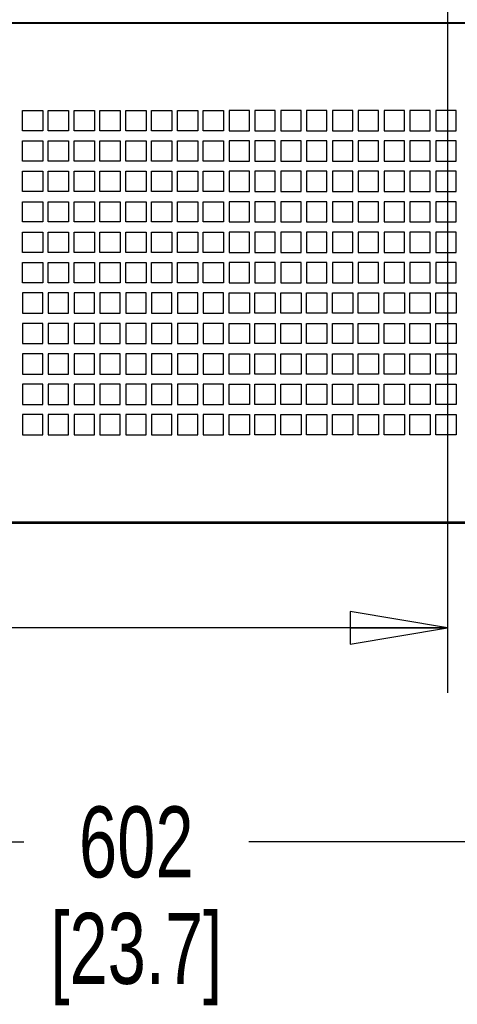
# Paper-space layout 'SUBMITTAL_E1H_1_1' of a CAD drawing. Header units: millimetres. Extents: x 0 to 841, y 0 to 594.
# Tile 19 of 69: x 157 to 178, y 273 to 321. Entities that reach past the tile are written whole.
import ezdxf

# ---------------------------------------------------------------- set-up
doc = ezdxf.new("R2010")
doc.units = ezdxf.units.MM
doc.header["$LTSCALE"] = 46.255
doc.layers.get('0').update_dxf_attribs({"linetype": 'CONTINUOUS'})
doc.layers.add('DATUM', color=7, linetype='CONTINUOUS')
doc.layers.add('ROUNDS', color=7, linetype='CONTINUOUS')
doc.styles.get("Standard").update_dxf_attribs({"font": 'txt', "width": 0.725})
doc.dimstyles.new('DIMSTYLE_1', dxfattribs={"dimtxt": 3.5, "dimasz": 4.8, "dimexe": 3.2, "dimexo": 1.6, "dimgap": 1.75, "dimtad": 0, "dimtih": 1, "dimtoh": 1, "dimdec": 1, "dimzin": 0, "dimdsep": 46, "dimtxsty": 'STANDARD', "dimblk": 'CLOSED', "dimblk1": 'CLOSED', "dimblk2": 'CLOSED', "dimcen": 0.09, "dimadec": 0, "dimazin": 0, "dimtp": 0.4, "dimtm": 0.4, "dimtfac": 1, "dimtdec": 1, "dimtofl": 0, "dimtmove": 0, "dimatfit": 3, "dimldrblk": 'CLOSED', "dimfxl": 1, "dimtolj": 1, "dimtzin": 0, "dimarcsym": 0})

# ---------------------------------------------------------------- blocks, each defined once
blk = doc.blocks.new('_CLOSED')
at = {"color": 0, "linetype": 'BYBLOCK'}
for p, q in [((0, 0), (-1, 0.167)), ((-1, 0.167), (-1, -0.167)), ((-1, -0.167), (0, 0)), ((-1, 0), (0, 0))]:
    blk.add_line(p, q, dxfattribs=at)
blk = doc.blocks.new('*D3')
at = {"color": 2, "linetype": 'CONTINUOUS'}
for p, q in [((119.919, 410.569), (112.913, 410.569)), ((116.113, 410.569), (116.113, 357.056)), ((176.256, 410.569), (119.919, 410.569)), ((116.113, 296.544), (116.113, 344.806)), ((119.919, 296.544), (112.913, 296.544)), ((127.831, 296.544), (119.919, 296.544))]:
    blk.add_line(p, q, dxfattribs=at)
at = {"color": 2, "linetype": 'CONTINUOUS', "xscale": 4.8, "yscale": 4.8, "zscale": 4.8}
for p, rotation in [((116.113, 410.569), 90), ((116.113, 296.544), 270)]:
    blk.add_blockref('_CLOSED', p, dxfattribs=dict(at, rotation=rotation))
at = {"color": 2, "linetype": 'CONTINUOUS', "insert": (116.113, 355.306), "char_height": 3.5, "width": 15.225, "attachment_point": 2, "line_spacing_factor": 0.9}
blk.add_mtext('912\\P[35.9]', dxfattribs=at)
blk = doc.blocks.new('*D23')
at = {"color": 2, "linetype": 'CONTINUOUS'}
for p, q in [((177.856, 408.969), (177.856, 289.644)), ((128.681, 295.694), (128.681, 289.644)), ((128.681, 291.394), (143.906, 291.394)), ((177.856, 291.394), (155.019, 291.394)), ((128.681, 289.644), (128.681, 288.194)), ((177.856, 289.644), (177.856, 288.194))]:
    blk.add_line(p, q, dxfattribs=at)
at = {"color": 2, "linetype": 'CONTINUOUS', "xscale": 4.8, "yscale": 4.8, "zscale": 4.8, "rotation": 180}
blk.add_blockref('_CLOSED', (128.681, 291.394), dxfattribs=at)
at = {"color": 2, "linetype": 'CONTINUOUS', "xscale": 4.8, "yscale": 4.8, "zscale": 4.8}
blk.add_blockref('_CLOSED', (177.856, 291.394), dxfattribs=at)
at = {"color": 2, "linetype": 'CONTINUOUS', "insert": (149.463, 293.144), "char_height": 3.5, "width": 15.225, "attachment_point": 2, "line_spacing_factor": 0.9}
blk.add_mtext('393\\P[15.5]', dxfattribs=at)
blk = doc.blocks.new('*D43')
at = {"color": 2, "linetype": 'CONTINUOUS'}
for p, q in [((128.681, 295.694), (128.681, 279.089)), ((203.931, 295.694), (203.931, 279.089)), ((128.681, 280.839), (156.944, 280.839)), ((203.931, 280.839), (168.056, 280.839)), ((128.681, 279.089), (128.681, 277.639)), ((203.931, 279.089), (203.931, 277.639))]:
    blk.add_line(p, q, dxfattribs=at)
at = {"color": 2, "linetype": 'CONTINUOUS', "xscale": 4.8, "yscale": 4.8, "zscale": 4.8, "rotation": 180}
blk.add_blockref('_CLOSED', (128.681, 280.839), dxfattribs=at)
at = {"color": 2, "linetype": 'CONTINUOUS', "xscale": 4.8, "yscale": 4.8, "zscale": 4.8}
blk.add_blockref('_CLOSED', (203.931, 280.839), dxfattribs=at)
at = {"color": 2, "linetype": 'CONTINUOUS', "insert": (162.5, 282.589), "char_height": 3.5, "width": 15.225, "attachment_point": 2, "line_spacing_factor": 0.9}
blk.add_mtext('602\\P[23.7]', dxfattribs=at)

psp = doc.layouts.new('SUBMITTAL_E1H_1_1')

# ---------------------------------------------------------------- linework, layer by layer
at = {"color": 7, "linetype": 'CONTINUOUS'}
for p, q in [((129.106, 321.219), (203.506, 321.219)), ((156.881, 315.912), (156.881, 316.912)), ((156.881, 316.912), (157.881, 316.912)), ((157.881, 316.912), (157.881, 315.912)), ((158.156, 315.912), (158.156, 316.912)), ((158.156, 316.912), (159.156, 316.912)), ((159.156, 316.912), (159.156, 315.912)), ((159.431, 315.912), (159.431, 316.912)), ((159.431, 316.912), (160.431, 316.912)), ((160.431, 316.912), (160.431, 315.912)), ((160.706, 315.912), (160.706, 316.912)), ((160.706, 316.912), (161.706, 316.912)), ((161.706, 316.912), (161.706, 315.912)), ((161.981, 315.912), (161.981, 316.912)), ((161.981, 316.912), (162.981, 316.912)), ((162.981, 316.912), (162.981, 315.912)), ((163.256, 315.912), (163.256, 316.912)), ((163.256, 316.912), (164.256, 316.912)), ((164.256, 316.912), (164.256, 315.912)), ((164.531, 315.912), (164.531, 316.912)), ((164.531, 316.912), (165.531, 316.912)), ((165.531, 316.912), (165.531, 315.912)), ((165.806, 315.912), (165.806, 316.912)), ((165.806, 316.912), (166.806, 316.912)), ((166.806, 316.912), (166.806, 315.912)), ((167.081, 316.912), (167.081, 315.912)), ((168.081, 316.912), (167.081, 316.912)), ((168.081, 315.912), (168.081, 316.912)), ((168.356, 316.912), (168.356, 315.912)), ((169.356, 316.912), (168.356, 316.912)), ((169.356, 315.912), (169.356, 316.912)), ((169.631, 316.912), (169.631, 315.912)), ((170.631, 316.912), (169.631, 316.912)), ((170.631, 315.912), (170.631, 316.912)), ((170.906, 316.912), (170.906, 315.912)), ((171.906, 316.912), (170.906, 316.912)), ((171.906, 315.912), (171.906, 316.912)), ((172.181, 316.912), (172.181, 315.912)), ((173.181, 316.912), (172.181, 316.912)), ((173.181, 315.912), (173.181, 316.912)), ((173.456, 316.912), (173.456, 315.912)), ((174.456, 316.912), (173.456, 316.912)), ((174.456, 315.912), (174.456, 316.912)), ((174.731, 316.912), (174.731, 315.912)), ((175.731, 316.912), (174.731, 316.912)), ((175.731, 315.912), (175.731, 316.912)), ((176.006, 316.912), (176.006, 315.912)), ((177.006, 316.912), (176.006, 316.912)), ((177.006, 315.912), (177.006, 316.912)), ((177.281, 316.912), (177.281, 315.912)), ((178.281, 316.912), (177.281, 316.912)), ((178.281, 315.912), (178.281, 316.912)), ((157.881, 315.912), (156.881, 315.912)), ((159.156, 315.912), (158.156, 315.912)), ((160.431, 315.912), (159.431, 315.912)), ((161.706, 315.912), (160.706, 315.912)), ((162.981, 315.912), (161.981, 315.912)), ((164.256, 315.912), (163.256, 315.912)), ((165.531, 315.912), (164.531, 315.912)), ((166.806, 315.912), (165.806, 315.912)), ((167.081, 315.912), (168.081, 315.912)), ((168.356, 315.912), (169.356, 315.912)), ((169.631, 315.912), (170.631, 315.912)), ((170.906, 315.912), (171.906, 315.912)), ((172.181, 315.912), (173.181, 315.912)), ((173.456, 315.912), (174.456, 315.912)), ((174.731, 315.912), (175.731, 315.912)), ((176.006, 315.912), (177.006, 315.912)), ((177.281, 315.912), (178.281, 315.912)), ((156.881, 314.412), (156.881, 315.412)), ((156.881, 315.412), (157.881, 315.412)), ((157.881, 315.412), (157.881, 314.412)), ((158.156, 314.412), (158.156, 315.412)), ((158.156, 315.412), (159.156, 315.412)), ((159.156, 315.412), (159.156, 314.412)), ((159.431, 314.412), (159.431, 315.412)), ((159.431, 315.412), (160.431, 315.412)), ((160.431, 315.412), (160.431, 314.412)), ((160.706, 314.412), (160.706, 315.412)), ((160.706, 315.412), (161.706, 315.412)), ((161.706, 315.412), (161.706, 314.412)), ((161.981, 314.412), (161.981, 315.412)), ((161.981, 315.412), (162.981, 315.412)), ((162.981, 315.412), (162.981, 314.412)), ((163.256, 314.412), (163.256, 315.412)), ((163.256, 315.412), (164.256, 315.412)), ((164.256, 315.412), (164.256, 314.412)), ((164.531, 314.412), (164.531, 315.412)), ((164.531, 315.412), (165.531, 315.412)), ((165.531, 315.412), (165.531, 314.412)), ((165.806, 314.412), (165.806, 315.412)), ((165.806, 315.412), (166.806, 315.412)), ((166.806, 315.412), (166.806, 314.412)), ((167.081, 315.412), (167.081, 314.412)), ((168.081, 315.412), (167.081, 315.412)), ((168.081, 314.412), (168.081, 315.412)), ((168.356, 315.412), (168.356, 314.412)), ((169.356, 315.412), (168.356, 315.412)), ((169.356, 314.412), (169.356, 315.412)), ((169.631, 315.412), (169.631, 314.412)), ((170.631, 315.412), (169.631, 315.412)), ((170.631, 314.412), (170.631, 315.412)), ((170.906, 315.412), (170.906, 314.412)), ((171.906, 315.412), (170.906, 315.412)), ((171.906, 314.412), (171.906, 315.412)), ((172.181, 315.412), (172.181, 314.412)), ((173.181, 315.412), (172.181, 315.412)), ((173.181, 314.412), (173.181, 315.412)), ((173.456, 315.412), (173.456, 314.412)), ((174.456, 315.412), (173.456, 315.412)), ((174.456, 314.412), (174.456, 315.412)), ((174.731, 315.412), (174.731, 314.412)), ((175.731, 315.412), (174.731, 315.412)), ((175.731, 314.412), (175.731, 315.412)), ((176.006, 315.412), (176.006, 314.412)), ((177.006, 315.412), (176.006, 315.412)), ((177.006, 314.412), (177.006, 315.412)), ((177.281, 315.412), (177.281, 314.412)), ((178.281, 315.412), (177.281, 315.412)), ((178.281, 314.412), (178.281, 315.412)), ((157.881, 314.412), (156.881, 314.412)), ((159.156, 314.412), (158.156, 314.412)), ((160.431, 314.412), (159.431, 314.412)), ((161.706, 314.412), (160.706, 314.412)), ((162.981, 314.412), (161.981, 314.412)), ((164.256, 314.412), (163.256, 314.412)), ((165.531, 314.412), (164.531, 314.412)), ((166.806, 314.412), (165.806, 314.412)), ((167.081, 314.412), (168.081, 314.412)), ((168.356, 314.412), (169.356, 314.412)), ((169.631, 314.412), (170.631, 314.412)), ((170.906, 314.412), (171.906, 314.412)), ((172.181, 314.412), (173.181, 314.412)), ((173.456, 314.412), (174.456, 314.412)), ((174.731, 314.412), (175.731, 314.412)), ((176.006, 314.412), (177.006, 314.412)), ((177.281, 314.412), (178.281, 314.412)), ((156.881, 312.912), (156.881, 313.912)), ((156.881, 313.912), (157.881, 313.912)), ((157.881, 313.912), (157.881, 312.912)), ((158.156, 312.912), (158.156, 313.912)), ((158.156, 313.912), (159.156, 313.912)), ((159.156, 313.912), (159.156, 312.912)), ((159.431, 312.912), (159.431, 313.912)), ((159.431, 313.912), (160.431, 313.912)), ((160.431, 313.912), (160.431, 312.912)), ((160.706, 312.912), (160.706, 313.912)), ((160.706, 313.912), (161.706, 313.912)), ((161.706, 313.912), (161.706, 312.912)), ((161.981, 312.912), (161.981, 313.912)), ((161.981, 313.912), (162.981, 313.912)), ((162.981, 313.912), (162.981, 312.912)), ((163.256, 312.912), (163.256, 313.912)), ((163.256, 313.912), (164.256, 313.912)), ((164.256, 313.912), (164.256, 312.912)), ((164.531, 312.912), (164.531, 313.912)), ((164.531, 313.912), (165.531, 313.912)), ((165.531, 313.912), (165.531, 312.912)), ((165.806, 312.912), (165.806, 313.912)), ((165.806, 313.912), (166.806, 313.912)), ((166.806, 313.912), (166.806, 312.912)), ((167.081, 313.912), (167.081, 312.912)), ((168.081, 313.912), (167.081, 313.912)), ((168.081, 312.912), (168.081, 313.912)), ((168.356, 313.912), (168.356, 312.912)), ((169.356, 313.912), (168.356, 313.912)), ((169.356, 312.912), (169.356, 313.912)), ((169.631, 313.912), (169.631, 312.912)), ((170.631, 313.912), (169.631, 313.912)), ((170.631, 312.912), (170.631, 313.912)), ((170.906, 313.912), (170.906, 312.912)), ((171.906, 313.912), (170.906, 313.912)), ((171.906, 312.912), (171.906, 313.912)), ((172.181, 313.912), (172.181, 312.912)), ((173.181, 313.912), (172.181, 313.912)), ((173.181, 312.912), (173.181, 313.912)), ((173.456, 313.912), (173.456, 312.912)), ((174.456, 313.912), (173.456, 313.912)), ((174.456, 312.912), (174.456, 313.912)), ((174.731, 313.912), (174.731, 312.912)), ((175.731, 313.912), (174.731, 313.912)), ((175.731, 312.912), (175.731, 313.912)), ((176.006, 313.912), (176.006, 312.912)), ((177.006, 313.912), (176.006, 313.912)), ((177.006, 312.912), (177.006, 313.912)), ((177.281, 313.912), (177.281, 312.912)), ((178.281, 313.912), (177.281, 313.912)), ((178.281, 312.912), (178.281, 313.912)), ((157.881, 312.912), (156.881, 312.912)), ((159.156, 312.912), (158.156, 312.912)), ((160.431, 312.912), (159.431, 312.912)), ((161.706, 312.912), (160.706, 312.912)), ((162.981, 312.912), (161.981, 312.912)), ((164.256, 312.912), (163.256, 312.912)), ((165.531, 312.912), (164.531, 312.912)), ((166.806, 312.912), (165.806, 312.912)), ((167.081, 312.912), (168.081, 312.912)), ((168.356, 312.912), (169.356, 312.912)), ((169.631, 312.912), (170.631, 312.912)), ((170.906, 312.912), (171.906, 312.912)), ((172.181, 312.912), (173.181, 312.912)), ((173.456, 312.912), (174.456, 312.912)), ((174.731, 312.912), (175.731, 312.912)), ((176.006, 312.912), (177.006, 312.912)), ((177.281, 312.912), (178.281, 312.912)), ((156.881, 311.412), (156.881, 312.412)), ((156.881, 312.412), (157.881, 312.412)), ((157.881, 312.412), (157.881, 311.412)), ((158.156, 311.412), (158.156, 312.412)), ((158.156, 312.412), (159.156, 312.412)), ((159.156, 312.412), (159.156, 311.412)), ((159.431, 311.412), (159.431, 312.412)), ((159.431, 312.412), (160.431, 312.412)), ((160.431, 312.412), (160.431, 311.412)), ((160.706, 311.412), (160.706, 312.412)), ((160.706, 312.412), (161.706, 312.412)), ((161.706, 312.412), (161.706, 311.412)), ((161.981, 311.412), (161.981, 312.412)), ((161.981, 312.412), (162.981, 312.412)), ((162.981, 312.412), (162.981, 311.412)), ((163.256, 311.412), (163.256, 312.412)), ((163.256, 312.412), (164.256, 312.412)), ((164.256, 312.412), (164.256, 311.412)), ((164.531, 311.412), (164.531, 312.412)), ((164.531, 312.412), (165.531, 312.412)), ((165.531, 312.412), (165.531, 311.412)), ((165.806, 311.412), (165.806, 312.412)), ((165.806, 312.412), (166.806, 312.412)), ((166.806, 312.412), (166.806, 311.412)), ((167.081, 312.412), (167.081, 311.412)), ((168.081, 312.412), (167.081, 312.412)), ((168.081, 311.412), (168.081, 312.412)), ((168.356, 312.412), (168.356, 311.412)), ((169.356, 312.412), (168.356, 312.412)), ((169.356, 311.412), (169.356, 312.412)), ((169.631, 312.412), (169.631, 311.412)), ((170.631, 312.412), (169.631, 312.412)), ((170.631, 311.412), (170.631, 312.412)), ((170.906, 312.412), (170.906, 311.412)), ((171.906, 312.412), (170.906, 312.412)), ((171.906, 311.412), (171.906, 312.412)), ((172.181, 312.412), (172.181, 311.412)), ((173.181, 312.412), (172.181, 312.412)), ((173.181, 311.412), (173.181, 312.412)), ((173.456, 312.412), (173.456, 311.412)), ((174.456, 312.412), (173.456, 312.412)), ((174.456, 311.412), (174.456, 312.412)), ((174.731, 312.412), (174.731, 311.412)), ((175.731, 312.412), (174.731, 312.412)), ((175.731, 311.412), (175.731, 312.412)), ((176.006, 312.412), (176.006, 311.412)), ((177.006, 312.412), (176.006, 312.412)), ((177.006, 311.412), (177.006, 312.412)), ((177.281, 312.412), (177.281, 311.412)), ((178.281, 312.412), (177.281, 312.412)), ((178.281, 311.412), (178.281, 312.412)), ((157.881, 311.412), (156.881, 311.412)), ((159.156, 311.412), (158.156, 311.412)), ((160.431, 311.412), (159.431, 311.412)), ((161.706, 311.412), (160.706, 311.412)), ((162.981, 311.412), (161.981, 311.412)), ((164.256, 311.412), (163.256, 311.412)), ((165.531, 311.412), (164.531, 311.412)), ((166.806, 311.412), (165.806, 311.412)), ((167.081, 311.412), (168.081, 311.412)), ((168.356, 311.412), (169.356, 311.412)), ((169.631, 311.412), (170.631, 311.412)), ((170.906, 311.412), (171.906, 311.412)), ((172.181, 311.412), (173.181, 311.412)), ((173.456, 311.412), (174.456, 311.412)), ((174.731, 311.412), (175.731, 311.412)), ((176.006, 311.412), (177.006, 311.412)), ((177.281, 311.412), (178.281, 311.412)), ((156.881, 309.912), (156.881, 310.912)), ((156.881, 310.912), (157.881, 310.912)), ((157.881, 310.912), (157.881, 309.912)), ((158.156, 309.912), (158.156, 310.912)), ((158.156, 310.912), (159.156, 310.912)), ((159.156, 310.912), (159.156, 309.912)), ((159.431, 309.912), (159.431, 310.912)), ((159.431, 310.912), (160.431, 310.912)), ((160.431, 310.912), (160.431, 309.912)), ((160.706, 309.912), (160.706, 310.912)), ((160.706, 310.912), (161.706, 310.912)), ((161.706, 310.912), (161.706, 309.912)), ((161.981, 309.912), (161.981, 310.912)), ((161.981, 310.912), (162.981, 310.912)), ((162.981, 310.912), (162.981, 309.912)), ((163.256, 309.912), (163.256, 310.912)), ((163.256, 310.912), (164.256, 310.912)), ((164.256, 310.912), (164.256, 309.912)), ((164.531, 309.912), (164.531, 310.912)), ((164.531, 310.912), (165.531, 310.912)), ((165.531, 310.912), (165.531, 309.912)), ((165.806, 309.912), (165.806, 310.912)), ((165.806, 310.912), (166.806, 310.912)), ((166.806, 310.912), (166.806, 309.912)), ((167.081, 310.912), (167.081, 309.912)), ((168.081, 310.912), (167.081, 310.912)), ((168.081, 309.912), (168.081, 310.912)), ((168.356, 310.912), (168.356, 309.912)), ((169.356, 310.912), (168.356, 310.912)), ((169.356, 309.912), (169.356, 310.912)), ((169.631, 310.912), (169.631, 309.912)), ((170.631, 310.912), (169.631, 310.912)), ((170.631, 309.912), (170.631, 310.912)), ((170.906, 310.912), (170.906, 309.912)), ((171.906, 310.912), (170.906, 310.912)), ((171.906, 309.912), (171.906, 310.912)), ((172.181, 310.912), (172.181, 309.912)), ((173.181, 310.912), (172.181, 310.912)), ((173.181, 309.912), (173.181, 310.912)), ((173.456, 310.912), (173.456, 309.912)), ((174.456, 310.912), (173.456, 310.912)), ((174.456, 309.912), (174.456, 310.912)), ((174.731, 310.912), (174.731, 309.912)), ((175.731, 310.912), (174.731, 310.912)), ((175.731, 309.912), (175.731, 310.912)), ((176.006, 310.912), (176.006, 309.912)), ((177.006, 310.912), (176.006, 310.912)), ((177.006, 309.912), (177.006, 310.912)), ((177.281, 310.912), (177.281, 309.912)), ((178.281, 310.912), (177.281, 310.912)), ((178.281, 309.912), (178.281, 310.912)), ((157.881, 309.912), (156.881, 309.912)), ((159.156, 309.912), (158.156, 309.912)), ((160.431, 309.912), (159.431, 309.912)), ((161.706, 309.912), (160.706, 309.912)), ((162.981, 309.912), (161.981, 309.912)), ((164.256, 309.912), (163.256, 309.912)), ((165.531, 309.912), (164.531, 309.912)), ((166.806, 309.912), (165.806, 309.912)), ((167.081, 309.912), (168.081, 309.912)), ((168.356, 309.912), (169.356, 309.912)), ((169.631, 309.912), (170.631, 309.912)), ((170.906, 309.912), (171.906, 309.912)), ((172.181, 309.912), (173.181, 309.912)), ((173.456, 309.912), (174.456, 309.912)), ((174.731, 309.912), (175.731, 309.912)), ((176.006, 309.912), (177.006, 309.912)), ((177.281, 309.912), (178.281, 309.912)), ((156.881, 308.412), (156.881, 309.412)), ((156.881, 309.412), (157.881, 309.412)), ((157.881, 309.412), (157.881, 308.412)), ((158.156, 308.412), (158.156, 309.412)), ((158.156, 309.412), (159.156, 309.412)), ((159.156, 309.412), (159.156, 308.412)), ((159.431, 308.412), (159.431, 309.412)), ((159.431, 309.412), (160.431, 309.412)), ((160.431, 309.412), (160.431, 308.412)), ((160.706, 308.412), (160.706, 309.412)), ((160.706, 309.412), (161.706, 309.412)), ((161.706, 309.412), (161.706, 308.412)), ((161.981, 308.412), (161.981, 309.412)), ((161.981, 309.412), (162.981, 309.412)), ((162.981, 309.412), (162.981, 308.412)), ((163.256, 308.412), (163.256, 309.412)), ((163.256, 309.412), (164.256, 309.412)), ((164.256, 309.412), (164.256, 308.412)), ((164.531, 308.412), (164.531, 309.412)), ((164.531, 309.412), (165.531, 309.412)), ((165.531, 309.412), (165.531, 308.412)), ((165.806, 308.412), (165.806, 309.412)), ((165.806, 309.412), (166.806, 309.412)), ((166.806, 309.412), (166.806, 308.412)), ((167.081, 309.412), (167.081, 308.412)), ((168.081, 309.412), (167.081, 309.412)), ((168.081, 308.412), (168.081, 309.412)), ((168.356, 309.412), (168.356, 308.412)), ((169.356, 309.412), (168.356, 309.412)), ((169.356, 308.412), (169.356, 309.412)), ((169.631, 309.412), (169.631, 308.412)), ((170.631, 309.412), (169.631, 309.412)), ((170.631, 308.412), (170.631, 309.412)), ((170.906, 309.412), (170.906, 308.412)), ((171.906, 309.412), (170.906, 309.412)), ((171.906, 308.412), (171.906, 309.412)), ((172.181, 309.412), (172.181, 308.412)), ((173.181, 309.412), (172.181, 309.412)), ((173.181, 308.412), (173.181, 309.412)), ((173.456, 309.412), (173.456, 308.412)), ((174.456, 309.412), (173.456, 309.412)), ((174.456, 308.412), (174.456, 309.412)), ((174.731, 309.412), (174.731, 308.412)), ((175.731, 309.412), (174.731, 309.412)), ((175.731, 308.412), (175.731, 309.412)), ((176.006, 309.412), (176.006, 308.412)), ((177.006, 309.412), (176.006, 309.412)), ((177.006, 308.412), (177.006, 309.412)), ((177.281, 309.412), (177.281, 308.412)), ((178.281, 309.412), (177.281, 309.412)), ((178.281, 308.412), (178.281, 309.412)), ((157.881, 308.412), (156.881, 308.412)), ((159.156, 308.412), (158.156, 308.412)), ((160.431, 308.412), (159.431, 308.412)), ((161.706, 308.412), (160.706, 308.412)), ((162.981, 308.412), (161.981, 308.412)), ((164.256, 308.412), (163.256, 308.412)), ((165.531, 308.412), (164.531, 308.412)), ((166.806, 308.412), (165.806, 308.412)), ((167.081, 308.412), (168.081, 308.412)), ((168.356, 308.412), (169.356, 308.412)), ((169.631, 308.412), (170.631, 308.412)), ((170.906, 308.412), (171.906, 308.412)), ((172.181, 308.412), (173.181, 308.412)), ((173.456, 308.412), (174.456, 308.412)), ((174.731, 308.412), (175.731, 308.412)), ((176.006, 308.412), (177.006, 308.412)), ((177.281, 308.412), (178.281, 308.412)), ((156.881, 307.912), (156.881, 306.912)), ((157.881, 307.912), (156.881, 307.912)), ((157.881, 306.912), (157.881, 307.912)), ((158.156, 307.912), (158.156, 306.912)), ((159.156, 307.912), (158.156, 307.912)), ((159.156, 306.912), (159.156, 307.912)), ((159.431, 307.912), (159.431, 306.912)), ((160.431, 307.912), (159.431, 307.912)), ((160.431, 306.912), (160.431, 307.912)), ((160.706, 307.912), (160.706, 306.912)), ((161.706, 307.912), (160.706, 307.912)), ((161.706, 306.912), (161.706, 307.912)), ((161.981, 307.912), (161.981, 306.912)), ((162.981, 307.912), (161.981, 307.912)), ((162.981, 306.912), (162.981, 307.912)), ((163.256, 307.912), (163.256, 306.912)), ((164.256, 307.912), (163.256, 307.912)), ((164.256, 306.912), (164.256, 307.912)), ((164.531, 307.912), (164.531, 306.912)), ((165.531, 307.912), (164.531, 307.912)), ((165.531, 306.912), (165.531, 307.912)), ((165.806, 307.912), (165.806, 306.912)), ((166.806, 307.912), (165.806, 307.912)), ((166.806, 306.912), (166.806, 307.912)), ((167.081, 306.912), (167.081, 307.912)), ((167.081, 307.912), (168.081, 307.912)), ((168.081, 307.912), (168.081, 306.912)), ((168.356, 306.912), (168.356, 307.912)), ((168.356, 307.912), (169.356, 307.912)), ((169.356, 307.912), (169.356, 306.912)), ((169.631, 306.912), (169.631, 307.912)), ((169.631, 307.912), (170.631, 307.912)), ((170.631, 307.912), (170.631, 306.912)), ((170.906, 306.912), (170.906, 307.912)), ((170.906, 307.912), (171.906, 307.912)), ((171.906, 307.912), (171.906, 306.912)), ((172.181, 306.912), (172.181, 307.912)), ((172.181, 307.912), (173.181, 307.912)), ((173.181, 307.912), (173.181, 306.912)), ((173.456, 306.912), (173.456, 307.912)), ((173.456, 307.912), (174.456, 307.912)), ((174.456, 307.912), (174.456, 306.912)), ((174.731, 306.912), (174.731, 307.912)), ((174.731, 307.912), (175.731, 307.912)), ((175.731, 307.912), (175.731, 306.912)), ((176.006, 306.912), (176.006, 307.912)), ((176.006, 307.912), (177.006, 307.912)), ((177.006, 307.912), (177.006, 306.912)), ((177.281, 306.912), (177.281, 307.912)), ((177.281, 307.912), (178.281, 307.912)), ((178.281, 307.912), (178.281, 306.912)), ((156.881, 306.912), (157.881, 306.912)), ((158.156, 306.912), (159.156, 306.912)), ((159.431, 306.912), (160.431, 306.912)), ((160.706, 306.912), (161.706, 306.912)), ((161.981, 306.912), (162.981, 306.912)), ((163.256, 306.912), (164.256, 306.912)), ((164.531, 306.912), (165.531, 306.912)), ((165.806, 306.912), (166.806, 306.912)), ((168.081, 306.912), (167.081, 306.912)), ((169.356, 306.912), (168.356, 306.912)), ((170.631, 306.912), (169.631, 306.912)), ((171.906, 306.912), (170.906, 306.912)), ((173.181, 306.912), (172.181, 306.912)), ((174.456, 306.912), (173.456, 306.912)), ((175.731, 306.912), (174.731, 306.912)), ((177.006, 306.912), (176.006, 306.912)), ((178.281, 306.912), (177.281, 306.912)), ((156.881, 306.412), (156.881, 305.412)), ((157.881, 306.412), (156.881, 306.412)), ((157.881, 305.412), (157.881, 306.412)), ((158.156, 306.412), (158.156, 305.412)), ((159.156, 306.412), (158.156, 306.412)), ((159.156, 305.412), (159.156, 306.412)), ((159.431, 306.412), (159.431, 305.412)), ((160.431, 306.412), (159.431, 306.412)), ((160.431, 305.412), (160.431, 306.412)), ((160.706, 306.412), (160.706, 305.412)), ((161.706, 306.412), (160.706, 306.412)), ((161.706, 305.412), (161.706, 306.412)), ((161.981, 306.412), (161.981, 305.412)), ((162.981, 306.412), (161.981, 306.412)), ((162.981, 305.412), (162.981, 306.412)), ((163.256, 306.412), (163.256, 305.412)), ((164.256, 306.412), (163.256, 306.412)), ((164.256, 305.412), (164.256, 306.412)), ((164.531, 306.412), (164.531, 305.412)), ((165.531, 306.412), (164.531, 306.412)), ((165.531, 305.412), (165.531, 306.412)), ((165.806, 306.412), (165.806, 305.412)), ((166.806, 306.412), (165.806, 306.412)), ((166.806, 305.412), (166.806, 306.412)), ((167.081, 305.412), (167.081, 306.412)), ((167.081, 306.412), (168.081, 306.412)), ((168.081, 306.412), (168.081, 305.412)), ((168.356, 305.412), (168.356, 306.412)), ((168.356, 306.412), (169.356, 306.412)), ((169.356, 306.412), (169.356, 305.412)), ((169.631, 305.412), (169.631, 306.412)), ((169.631, 306.412), (170.631, 306.412)), ((170.631, 306.412), (170.631, 305.412)), ((170.906, 305.412), (170.906, 306.412)), ((170.906, 306.412), (171.906, 306.412)), ((171.906, 306.412), (171.906, 305.412)), ((172.181, 305.412), (172.181, 306.412)), ((172.181, 306.412), (173.181, 306.412)), ((173.181, 306.412), (173.181, 305.412)), ((173.456, 305.412), (173.456, 306.412)), ((173.456, 306.412), (174.456, 306.412)), ((174.456, 306.412), (174.456, 305.412)), ((174.731, 305.412), (174.731, 306.412)), ((174.731, 306.412), (175.731, 306.412)), ((175.731, 306.412), (175.731, 305.412)), ((176.006, 305.412), (176.006, 306.412)), ((176.006, 306.412), (177.006, 306.412)), ((177.006, 306.412), (177.006, 305.412)), ((177.281, 305.412), (177.281, 306.412)), ((177.281, 306.412), (178.281, 306.412)), ((178.281, 306.412), (178.281, 305.412)), ((156.881, 305.412), (157.881, 305.412)), ((158.156, 305.412), (159.156, 305.412)), ((159.431, 305.412), (160.431, 305.412)), ((160.706, 305.412), (161.706, 305.412)), ((161.981, 305.412), (162.981, 305.412)), ((163.256, 305.412), (164.256, 305.412)), ((164.531, 305.412), (165.531, 305.412)), ((165.806, 305.412), (166.806, 305.412)), ((168.081, 305.412), (167.081, 305.412)), ((169.356, 305.412), (168.356, 305.412)), ((170.631, 305.412), (169.631, 305.412)), ((171.906, 305.412), (170.906, 305.412)), ((173.181, 305.412), (172.181, 305.412)), ((174.456, 305.412), (173.456, 305.412)), ((175.731, 305.412), (174.731, 305.412)), ((177.006, 305.412), (176.006, 305.412)), ((178.281, 305.412), (177.281, 305.412)), ((156.881, 304.912), (156.881, 303.912)), ((157.881, 304.912), (156.881, 304.912)), ((157.881, 303.912), (157.881, 304.912)), ((158.156, 304.912), (158.156, 303.912)), ((159.156, 304.912), (158.156, 304.912)), ((159.156, 303.912), (159.156, 304.912)), ((159.431, 304.912), (159.431, 303.912)), ((160.431, 304.912), (159.431, 304.912)), ((160.431, 303.912), (160.431, 304.912)), ((160.706, 304.912), (160.706, 303.912)), ((161.706, 304.912), (160.706, 304.912)), ((161.706, 303.912), (161.706, 304.912)), ((161.981, 304.912), (161.981, 303.912)), ((162.981, 304.912), (161.981, 304.912)), ((162.981, 303.912), (162.981, 304.912)), ((163.256, 304.912), (163.256, 303.912)), ((164.256, 304.912), (163.256, 304.912)), ((164.256, 303.912), (164.256, 304.912)), ((164.531, 304.912), (164.531, 303.912)), ((165.531, 304.912), (164.531, 304.912)), ((165.531, 303.912), (165.531, 304.912)), ((165.806, 304.912), (165.806, 303.912)), ((166.806, 304.912), (165.806, 304.912)), ((166.806, 303.912), (166.806, 304.912)), ((167.081, 303.912), (167.081, 304.912)), ((167.081, 304.912), (168.081, 304.912)), ((168.081, 304.912), (168.081, 303.912)), ((168.356, 303.912), (168.356, 304.912)), ((168.356, 304.912), (169.356, 304.912)), ((169.356, 304.912), (169.356, 303.912)), ((169.631, 303.912), (169.631, 304.912)), ((169.631, 304.912), (170.631, 304.912)), ((170.631, 304.912), (170.631, 303.912)), ((170.906, 303.912), (170.906, 304.912)), ((170.906, 304.912), (171.906, 304.912)), ((171.906, 304.912), (171.906, 303.912)), ((172.181, 303.912), (172.181, 304.912)), ((172.181, 304.912), (173.181, 304.912)), ((173.181, 304.912), (173.181, 303.912)), ((173.456, 303.912), (173.456, 304.912)), ((173.456, 304.912), (174.456, 304.912)), ((174.456, 304.912), (174.456, 303.912)), ((174.731, 303.912), (174.731, 304.912)), ((174.731, 304.912), (175.731, 304.912)), ((175.731, 304.912), (175.731, 303.912)), ((176.006, 303.912), (176.006, 304.912)), ((176.006, 304.912), (177.006, 304.912)), ((177.006, 304.912), (177.006, 303.912)), ((177.281, 303.912), (177.281, 304.912)), ((177.281, 304.912), (178.281, 304.912)), ((178.281, 304.912), (178.281, 303.912)), ((156.881, 303.912), (157.881, 303.912)), ((158.156, 303.912), (159.156, 303.912)), ((159.431, 303.912), (160.431, 303.912)), ((160.706, 303.912), (161.706, 303.912)), ((161.981, 303.912), (162.981, 303.912)), ((163.256, 303.912), (164.256, 303.912)), ((164.531, 303.912), (165.531, 303.912)), ((165.806, 303.912), (166.806, 303.912)), ((168.081, 303.912), (167.081, 303.912)), ((169.356, 303.912), (168.356, 303.912)), ((170.631, 303.912), (169.631, 303.912)), ((171.906, 303.912), (170.906, 303.912)), ((173.181, 303.912), (172.181, 303.912)), ((174.456, 303.912), (173.456, 303.912)), ((175.731, 303.912), (174.731, 303.912)), ((177.006, 303.912), (176.006, 303.912)), ((178.281, 303.912), (177.281, 303.912)), ((156.881, 303.412), (156.881, 302.412)), ((157.881, 303.412), (156.881, 303.412)), ((157.881, 302.412), (157.881, 303.412)), ((158.156, 303.412), (158.156, 302.412)), ((159.156, 303.412), (158.156, 303.412)), ((159.156, 302.412), (159.156, 303.412)), ((159.431, 303.412), (159.431, 302.412)), ((160.431, 303.412), (159.431, 303.412)), ((160.431, 302.412), (160.431, 303.412)), ((160.706, 303.412), (160.706, 302.412)), ((161.706, 303.412), (160.706, 303.412)), ((161.706, 302.412), (161.706, 303.412)), ((161.981, 303.412), (161.981, 302.412)), ((162.981, 303.412), (161.981, 303.412)), ((162.981, 302.412), (162.981, 303.412)), ((163.256, 303.412), (163.256, 302.412)), ((164.256, 303.412), (163.256, 303.412)), ((164.256, 302.412), (164.256, 303.412)), ((164.531, 303.412), (164.531, 302.412)), ((165.531, 303.412), (164.531, 303.412)), ((165.531, 302.412), (165.531, 303.412)), ((165.806, 303.412), (165.806, 302.412)), ((166.806, 303.412), (165.806, 303.412)), ((166.806, 302.412), (166.806, 303.412)), ((167.081, 302.412), (167.081, 303.412)), ((167.081, 303.412), (168.081, 303.412)), ((168.081, 303.412), (168.081, 302.412)), ((168.356, 302.412), (168.356, 303.412)), ((168.356, 303.412), (169.356, 303.412)), ((169.356, 303.412), (169.356, 302.412)), ((169.631, 302.412), (169.631, 303.412)), ((169.631, 303.412), (170.631, 303.412)), ((170.631, 303.412), (170.631, 302.412)), ((170.906, 302.412), (170.906, 303.412)), ((170.906, 303.412), (171.906, 303.412)), ((171.906, 303.412), (171.906, 302.412)), ((172.181, 302.412), (172.181, 303.412)), ((172.181, 303.412), (173.181, 303.412)), ((173.181, 303.412), (173.181, 302.412)), ((173.456, 302.412), (173.456, 303.412)), ((173.456, 303.412), (174.456, 303.412)), ((174.456, 303.412), (174.456, 302.412)), ((174.731, 302.412), (174.731, 303.412)), ((174.731, 303.412), (175.731, 303.412)), ((175.731, 303.412), (175.731, 302.412)), ((176.006, 302.412), (176.006, 303.412)), ((176.006, 303.412), (177.006, 303.412)), ((177.006, 303.412), (177.006, 302.412)), ((177.281, 302.412), (177.281, 303.412)), ((177.281, 303.412), (178.281, 303.412)), ((178.281, 303.412), (178.281, 302.412)), ((156.881, 302.412), (157.881, 302.412)), ((158.156, 302.412), (159.156, 302.412)), ((159.431, 302.412), (160.431, 302.412)), ((160.706, 302.412), (161.706, 302.412)), ((161.981, 302.412), (162.981, 302.412)), ((163.256, 302.412), (164.256, 302.412)), ((164.531, 302.412), (165.531, 302.412)), ((165.806, 302.412), (166.806, 302.412)), ((168.081, 302.412), (167.081, 302.412)), ((169.356, 302.412), (168.356, 302.412)), ((170.631, 302.412), (169.631, 302.412)), ((171.906, 302.412), (170.906, 302.412)), ((173.181, 302.412), (172.181, 302.412)), ((174.456, 302.412), (173.456, 302.412)), ((175.731, 302.412), (174.731, 302.412)), ((177.006, 302.412), (176.006, 302.412)), ((178.281, 302.412), (177.281, 302.412)), ((156.881, 301.912), (156.881, 300.912)), ((157.881, 301.912), (156.881, 301.912)), ((157.881, 300.912), (157.881, 301.912)), ((158.156, 301.912), (158.156, 300.912)), ((159.156, 301.912), (158.156, 301.912)), ((159.156, 300.912), (159.156, 301.912)), ((159.431, 301.912), (159.431, 300.912)), ((160.431, 301.912), (159.431, 301.912)), ((160.431, 300.912), (160.431, 301.912)), ((160.706, 301.912), (160.706, 300.912)), ((161.706, 301.912), (160.706, 301.912)), ((161.706, 300.912), (161.706, 301.912)), ((161.981, 301.912), (161.981, 300.912)), ((162.981, 301.912), (161.981, 301.912)), ((162.981, 300.912), (162.981, 301.912)), ((163.256, 301.912), (163.256, 300.912)), ((164.256, 301.912), (163.256, 301.912)), ((164.256, 300.912), (164.256, 301.912)), ((164.531, 301.912), (164.531, 300.912)), ((165.531, 301.912), (164.531, 301.912)), ((165.531, 300.912), (165.531, 301.912)), ((165.806, 301.912), (165.806, 300.912)), ((166.806, 301.912), (165.806, 301.912)), ((166.806, 300.912), (166.806, 301.912)), ((167.081, 300.912), (167.081, 301.912)), ((167.081, 301.912), (168.081, 301.912)), ((168.081, 301.912), (168.081, 300.912)), ((168.356, 300.912), (168.356, 301.912)), ((168.356, 301.912), (169.356, 301.912)), ((169.356, 301.912), (169.356, 300.912)), ((169.631, 300.912), (169.631, 301.912)), ((169.631, 301.912), (170.631, 301.912)), ((170.631, 301.912), (170.631, 300.912)), ((170.906, 300.912), (170.906, 301.912)), ((170.906, 301.912), (171.906, 301.912)), ((171.906, 301.912), (171.906, 300.912)), ((172.181, 300.912), (172.181, 301.912)), ((172.181, 301.912), (173.181, 301.912)), ((173.181, 301.912), (173.181, 300.912)), ((173.456, 300.912), (173.456, 301.912)), ((173.456, 301.912), (174.456, 301.912)), ((174.456, 301.912), (174.456, 300.912)), ((174.731, 300.912), (174.731, 301.912)), ((174.731, 301.912), (175.731, 301.912)), ((175.731, 301.912), (175.731, 300.912)), ((176.006, 300.912), (176.006, 301.912)), ((176.006, 301.912), (177.006, 301.912)), ((177.006, 301.912), (177.006, 300.912)), ((177.281, 300.912), (177.281, 301.912)), ((177.281, 301.912), (178.281, 301.912)), ((178.281, 301.912), (178.281, 300.912)), ((156.881, 300.912), (157.881, 300.912)), ((158.156, 300.912), (159.156, 300.912)), ((159.431, 300.912), (160.431, 300.912)), ((160.706, 300.912), (161.706, 300.912)), ((161.981, 300.912), (162.981, 300.912)), ((163.256, 300.912), (164.256, 300.912)), ((164.531, 300.912), (165.531, 300.912)), ((165.806, 300.912), (166.806, 300.912)), ((168.081, 300.912), (167.081, 300.912)), ((169.356, 300.912), (168.356, 300.912)), ((170.631, 300.912), (169.631, 300.912)), ((171.906, 300.912), (170.906, 300.912)), ((173.181, 300.912), (172.181, 300.912)), ((174.456, 300.912), (173.456, 300.912)), ((175.731, 300.912), (174.731, 300.912)), ((177.006, 300.912), (176.006, 300.912)), ((178.281, 300.912), (177.281, 300.912)), ((203.506, 296.606), (129.106, 296.606))]:
    psp.add_line(p, q, dxfattribs=at)
at = {"layer": 'DATUM', "color": 7, "linetype": 'CONTINUOUS'}
for p, q in [((157.556, 321.244), (157.556, 321.219)), ((175.056, 321.244), (175.056, 321.219)), ((176.306, 321.244), (176.306, 321.219))]:
    psp.add_line(p, q, dxfattribs=at)
at = {"layer": 'ROUNDS', "color": 7, "linetype": 'CONTINUOUS'}
psp.add_line((128.675, 321.244), (203.925, 321.244), dxfattribs=at)
at = {"layer": 'ROUNDS', "color": 3, "linetype": 'CONTINUOUS'}
for p, q in [((157.556, 321.231), (175.056, 321.231)), ((176.306, 321.231), (193.806, 321.231)), ((194.194, 296.544), (138.419, 296.544))]:
    psp.add_line(p, q, dxfattribs=at)

# ---------------------------------------------------------------- dimensions: what is measured, and where the dimension line sits
at = {"color": 2, "linetype": 'CONTINUOUS'}
for base, p1, p2, angle, text, picture, middle in [((116.113, 410.569), (129.431, 296.544), (177.856, 410.569), 90, '912\\P[35.9]', '*D3', (116.113, 350.931)), ((128.681, 280.839), (203.931, 297.294), (128.681, 297.294), 180, '602\\P[23.7]', '*D43', (162.5, 278.214))]:
    dim = psp.add_linear_dim(base=base, p1=p1, p2=p2, angle=angle, text=text, dimstyle='DIMSTYLE_1', dxfattribs=at)
    dim.commit()
    dim.dimension.update_dxf_attribs({"geometry": picture, "text_midpoint": middle, "dimtype": 160})
dim = psp.add_linear_dim(base=(177.856, 291.394), p1=(128.681, 297.294), p2=(177.856, 410.569), text='393\\P[15.5]', dimstyle='DIMSTYLE_1', dxfattribs=at)
dim.commit()
dim.dimension.update_dxf_attribs({"geometry": '*D23', "text_midpoint": (149.463, 288.769), "dimtype": 160})

doc.saveas('drawing.dxf')
